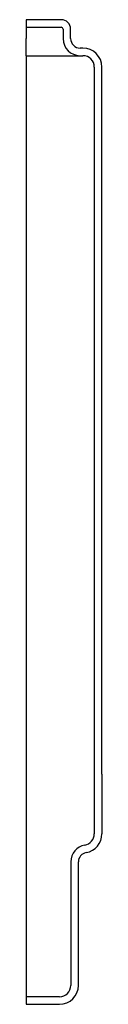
# Model space of a CAD drawing. Header units: millimetres. Extents: x 4343.48 to 4343.52, y 1915.901 to 1916.421.
import ezdxf

# ---------------------------------------------------------------- set-up
doc = ezdxf.new("R2010")
doc.units = ezdxf.units.MM
doc.layers.add('SANINDUSA', color=3, linetype='Continuous')

msp = doc.modelspace()

# ---------------------------------------------------------------- linework, layer by layer
at = {"layer": 'SANINDUSA'}
for p, q in [((4343.498784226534, 1916.42142336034), (4343.480284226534, 1916.42142336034)), ((4343.480284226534, 1916.42142336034), (4343.480284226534, 1916.41742336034)), ((4343.480284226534, 1916.41742336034), (4343.480284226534, 1916.41642336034)), ((4343.480284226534, 1916.41742336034), (4343.498784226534, 1916.41742336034)), ((4343.480284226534, 1916.41642336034), (4343.480284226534, 1916.41142336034)), ((4343.499784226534, 1916.41642336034), (4343.499784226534, 1916.41142336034)), ((4343.503784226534, 1916.41142336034), (4343.503784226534, 1916.41642336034)), ((4343.480284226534, 1916.40242336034), (4343.480284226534, 1916.41142336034)), ((4343.510284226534, 1916.40642336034), (4343.508784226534, 1916.40642336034)), ((4343.480284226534, 1916.40242336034), (4343.480284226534, 1916.39642336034)), ((4343.480284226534, 1916.40242336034), (4343.498784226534, 1916.40242336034)), ((4343.498784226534, 1916.40242336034), (4343.508784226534, 1916.40242336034)), ((4343.508784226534, 1916.40242336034), (4343.510284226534, 1916.40242336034)), ((4343.480284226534, 1916.39642336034), (4343.480284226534, 1915.91142336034)), ((4343.516284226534, 1916.39642336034), (4343.516284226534, 1915.991422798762)), ((4343.520284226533, 1916.022951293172), (4343.520284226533, 1916.39642336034)), ((4343.520284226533, 1916.022951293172), (4343.520284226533, 1915.991405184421)), ((4343.503884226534, 1915.97664040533), (4343.503884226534, 1915.91142336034)), ((4343.507884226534, 1915.91142336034), (4343.507884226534, 1915.976632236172)), ((4343.480284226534, 1915.91142336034), (4343.480284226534, 1915.90542336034)), ((4343.497884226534, 1915.90542336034), (4343.480284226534, 1915.90542336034)), ((4343.480284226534, 1915.90542336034), (4343.480284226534, 1915.90142336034)), ((4343.480284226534, 1915.90142336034), (4343.497884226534, 1915.90142336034))]:
    msp.add_line(p, q, dxfattribs=at)
for centre, radius, start, end in [((4343.498784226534, 1916.41642336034), 0.005, 0, 90), ((4343.498784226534, 1916.41642336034), 0.0009999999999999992, 0, 90), ((4343.508784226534, 1916.41142336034), 0.009000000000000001, 180, 270), ((4343.508784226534, 1916.41142336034), 0.005, 180, 270), ((4343.510284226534, 1916.39642336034), 0.01, 0, 90), ((4343.510284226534, 1916.39642336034), 0.005999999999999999, 0, 90), ((4343.510279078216, 1915.991420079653), 0.006005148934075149, 280.0229150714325, 0.02594331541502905), ((4343.510284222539, 1915.991405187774), 0.01000000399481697, 279.9817022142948, 359.9999807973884), ((4343.512891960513, 1915.97663632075), 0.009007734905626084, 100.0229764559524, 180.0259915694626), ((4343.512884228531, 1915.976632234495), 0.005000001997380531, 99.9817022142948, 179.9999807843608), ((4343.497884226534, 1915.91142336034), 0.005999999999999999, 270, 0), ((4343.497884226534, 1915.91142336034), 0.01, 270, 0)]:
    msp.add_arc(centre, radius, start, end, dxfattribs=at)

doc.saveas('drawing.dxf')
